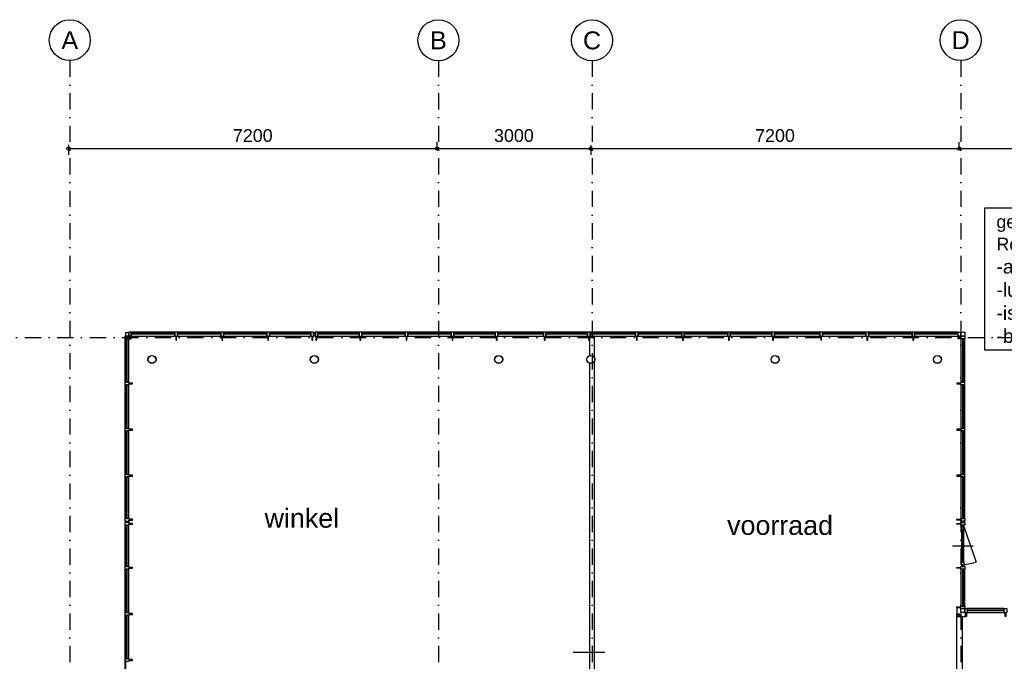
# Model space of a CAD drawing. Header units: millimetres. Extents: x 1137596 to 6076935, y -417599 to 265181.
# Tile 8 of 47: x 1156827 to 1176058, y -298197 to -285665. Entities that reach past the tile are written whole.
import ezdxf
from ezdxf.enums import TextEntityAlignment as Align

# ---------------------------------------------------------------- set-up
doc = ezdxf.new("R2010")
doc.units = ezdxf.units.MM
doc.header["$LTSCALE"] = 50
doc.header["$PDMODE"] = 3
doc.header["$PDSIZE"] = 1
doc.linetypes.add('DASHDOT2', pattern=[12.7, 6.35, -3.175, 0, -3.175])
doc.layers.get('0').update_dxf_attribs({"linetype": 'CONTINUOUS'})
doc.layers.get('DEFPOINTS').update_dxf_attribs({"linetype": 'CONTINUOUS'})
for name, color, linetype in [('AL22----_BINNENWAND', 3, 'CONTINUOUS'), ('AL28----_KONSTRUKTIES', 4, 'CONTINUOUS'), ('AL31----_BUITENKOZIJN', 2, 'CONTINUOUS'), ('AL31----_BUITENKOZIJN_1', 1, 'CONTINUOUS'), ('AL32----_BINNENKOZIJN_1', 1, 'CONTINUOUS'), ('bib @ 100', 7, 'CONTINUOUS'), ('DIM25', 1, 'CONTINUOUS'), ('Stramien-Alg-Az', 9, 'DASHDOT2'), ('Stramien-Alg-Drs', 8, 'CONTINUOUS'), ('Stramien-Alg-Txt', 2, 'CONTINUOUS'), ('Txt25', 2, 'CONTINUOUS')]:
    doc.layers.add(name, color=color, linetype=linetype)
doc.styles.add('BOS3', font='arial.ttf')
doc.dimstyles.new('BOS3', dxfattribs={"dimtxt": 2.5, "dimasz": 1.25, "dimexe": 1.25, "dimexo": 0, "dimgap": 1.25, "dimtad": 1, "dimdec": 3, "dimdsep": 46, "dimtxsty": 'BOS3', "dimblk": 'SMALL', "dimblk1": 'SMALL', "dimblk2": 'SMALL', "dimsah": 1, "dimcen": 2.5, "dimclrd": 1, "dimclre": 1, "dimclrt": 2, "dimadec": 4, "dimazin": 2, "dimtfac": 0.4, "dimtdec": 0, "dimtix": 1, "dimtmove": 2, "dimatfit": 3, "dimfxl": 1.25, "dimfxlon": 1, "dimtvp": 1, "dimtolj": 1, "dimarcsym": 0})

# ---------------------------------------------------------------- blocks, each defined once
blk = doc.blocks.new('*U247')
at = {"layer": 'Stramien-Alg-Drs'}
blk.add_circle((-4, 0), 4, dxfattribs=at)
at = {"layer": 'Stramien-Alg-Txt', "style": 'BOS3'}
blk.add_attdef('TEKST', text='', height=3.5, dxfattribs=at).set_placement((-4, 0), align=Align.MIDDLE)
blk = doc.blocks.new('_Small')
at = {"color": 0, "linetype": 'ByBlock', "lineweight": -2}
blk.add_circle((0, 0), 0.25, dxfattribs=at)
blk = doc.blocks.new('*D190')
at = {"layer": 'DEFPOINTS', "color": 0, "transparency": 16777216}
for p in [(710199, -559231), (717399, -559428), (717399, -559557)]:
    blk.add_point(p, dxfattribs=at)
at = {"layer": 'DIM25', "color": 1, "lineweight": -2, "transparency": 16777216}
for p, q in [((710199, -559356), (710199, -559553)), ((717399, -559432), (717399, -559303)), ((710199, -559428), (717399, -559428))]:
    blk.add_line(p, q, dxfattribs=at)
at = {"layer": 'DIM25', "color": 1, "lineweight": -2, "transparency": 16777216, "xscale": 125, "yscale": 125, "zscale": 125, "rotation": 180}
blk.add_blockref('_Small', (710199, -559428), dxfattribs=at)
at = {"layer": 'DIM25', "color": 1, "lineweight": -2, "transparency": 16777216, "xscale": 125, "yscale": 125, "zscale": 125}
blk.add_blockref('_Small', (717399, -559428), dxfattribs=at)
at = {"layer": 'DIM25', "color": 2, "transparency": 16777216, "insert": (713799, -559175), "char_height": 250, "attachment_point": 5, "style": 'BOS3'}
blk.add_mtext('\\A1;7200', dxfattribs=at)
blk = doc.blocks.new('*D191')
at = {"layer": 'DEFPOINTS', "color": 0, "transparency": 16777216}
for p in [(720399, -559234), (717399, -559557), (720399, -559428)]:
    blk.add_point(p, dxfattribs=at)
at = {"layer": 'DIM25', "color": 1, "lineweight": -2, "transparency": 16777216}
for p, q in [((717399, -559432), (717399, -559303)), ((720399, -559359), (720399, -559553)), ((717399, -559428), (720399, -559428))]:
    blk.add_line(p, q, dxfattribs=at)
at = {"layer": 'DIM25', "color": 1, "lineweight": -2, "transparency": 16777216, "xscale": 125, "yscale": 125, "zscale": 125, "rotation": 180}
blk.add_blockref('_Small', (717399, -559428), dxfattribs=at)
at = {"layer": 'DIM25', "color": 1, "lineweight": -2, "transparency": 16777216, "xscale": 125, "yscale": 125, "zscale": 125}
blk.add_blockref('_Small', (720399, -559428), dxfattribs=at)
at = {"layer": 'DIM25', "color": 2, "transparency": 16777216, "insert": (718899, -559175), "char_height": 250, "attachment_point": 5, "style": 'BOS3'}
blk.add_mtext('\\A1;3000', dxfattribs=at)
blk = doc.blocks.new('*D192')
at = {"layer": 'DEFPOINTS', "color": 0, "transparency": 16777216}
for p in [(720399, -559234), (727599, -559428), (727599, -559476)]:
    blk.add_point(p, dxfattribs=at)
at = {"layer": 'DIM25', "color": 1, "lineweight": -2, "transparency": 16777216}
for p, q in [((720399, -559359), (720399, -559553)), ((727599, -559428), (727599, -559303)), ((720399, -559428), (727599, -559428))]:
    blk.add_line(p, q, dxfattribs=at)
at = {"layer": 'DIM25', "color": 1, "lineweight": -2, "transparency": 16777216, "xscale": 125, "yscale": 125, "zscale": 125, "rotation": 180}
blk.add_blockref('_Small', (720399, -559428), dxfattribs=at)
at = {"layer": 'DIM25', "color": 1, "lineweight": -2, "transparency": 16777216, "xscale": 125, "yscale": 125, "zscale": 125}
blk.add_blockref('_Small', (727599, -559428), dxfattribs=at)
at = {"layer": 'DIM25', "color": 2, "transparency": 16777216, "insert": (723999, -559175), "char_height": 250, "attachment_point": 5, "style": 'BOS3'}
blk.add_mtext('\\A1;7200', dxfattribs=at)
blk = doc.blocks.new('*D193')
at = {"layer": 'DEFPOINTS', "color": 0, "transparency": 16777216}
for p in [(727599, -559476), (731199, -559428), (731199, -559476)]:
    blk.add_point(p, dxfattribs=at)
at = {"layer": 'DIM25', "color": 1, "lineweight": -2, "transparency": 16777216}
for p, q in [((727599, -559428), (727599, -559303)), ((731199, -559428), (731199, -559303)), ((727599, -559428), (731199, -559428))]:
    blk.add_line(p, q, dxfattribs=at)
at = {"layer": 'DIM25', "color": 1, "lineweight": -2, "transparency": 16777216, "xscale": 125, "yscale": 125, "zscale": 125, "rotation": 180}
blk.add_blockref('_Small', (727599, -559428), dxfattribs=at)
at = {"layer": 'DIM25', "color": 1, "lineweight": -2, "transparency": 16777216, "xscale": 125, "yscale": 125, "zscale": 125}
blk.add_blockref('_Small', (731199, -559428), dxfattribs=at)
at = {"layer": 'DIM25', "color": 2, "transparency": 16777216, "insert": (729399, -559175), "char_height": 250, "attachment_point": 5, "style": 'BOS3'}
blk.add_mtext('\\A1;3600', dxfattribs=at)
blk = doc.blocks.new('stramienen')
at = {"layer": 'Stramien-Alg-Az'}
for points in [[(710225.4193, -557711.0234), (710225.4193, -629125.5137)], [(717425.4193, -557711.0234), (717425.4193, -629125.5137)], [(720425.4195, -557711.0234), (720425.4195, -629125.5137)], [(727625.4193, -557711.0234), (727625.4193, -629125.5137)], [(703629.6064, -563117.1403), (776404.4348, -563117.1403)]]:
    blk.add_lwpolyline(points, dxfattribs=at)
at = {"layer": 'bib @ 100', "xscale": 100, "yscale": 100, "zscale": 100}
for p, values in [((710625.4193, -557311.0234), {'TEKST': 'A'}), ((717825.4182, -557313.7773), {'TEKST': 'B'}), ((720825.418, -557314.9248), {'TEKST': 'C'}), ((728025.4193, -557311.0234), {'TEKST': 'D'})]:
    blk.add_blockref('*U247', p, dxfattribs=at).add_auto_attribs(values)
at = {"layer": 'DIM25'}
for base, p1, p2, picture, middle in [((717398.67, -559427.6625), (710198.6698, -559230.9518), (717398.67, -559557.116), '*D190', (713798.6699, -559175.0193)), ((720398.545, -559427.6625), (717398.545, -559557.116), (720398.545, -559233.6125), '*D191', (718898.545, -559174.934)), ((727598.6689, -559427.6625), (720398.669, -559233.6125), (727598.6689, -559476.336), '*D192', (723998.669, -559175.0193)), ((731198.5759, -559427.6625), (727598.5759, -559476.336), (731198.5759, -559476.3473), '*D193', (729398.5759, -559174.934))]:
    dim = blk.add_linear_dim(base=base, p1=p1, p2=p2, dimstyle='BOS3', override={"dimscale": 0, "dimtxt": 2.5, "dimasz": 1.25, "dimexe": 1.25, "dimexo": 1.25, "dimgap": 1.25, "dimclrt": 2, "dimfxl": 1.25, "dimfxlon": 1}, dxfattribs=at)
    dim.commit()
    dim.dimension.update_dxf_attribs({"geometry": picture, "text_midpoint": middle})

msp = doc.modelspace()

# ---------------------------------------------------------------- linework, layer by layer
at = {"color": 3}
msp.add_line((1167636.6278, -298016.8127), (1168255.1336, -298016.8127), dxfattribs=at)
at = {"layer": 'AL22----_BINNENWAND'}
for points in [[(1168054.1782, -292268.439), (1168054.1782, -291846.5723), (1168054.1782, -291846.5723), (1167954.1782, -291846.5723), (1167954.1782, -292226.4834, -0.393945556)], [(1167954.1782, -292375.6628), (1167954.1782, -298864.8535), (1168054.1782, -298864.8535), (1168054.1782, -292333.7072, -0.393945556)], [(1175231.6855, -300407.5799), (1168091.686, -300407.5799), (1168091.6652, -304321.5746), (1167991.6848, -304321.5746), (1167991.6848, -299246.2871, 0.1569065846), (1168091.686, -299207.6785), (1168091.686, -300197.5804), (1175131.6855, -300197.5804), (1175131.6855, -297321.5731), (1175231.6855, -297321.5731), (1175231.6855, -300407.5799)]]:
    msp.add_lwpolyline(points, format="xyb", close=True, dxfattribs=at)
at = {"layer": 'AL28----_KONSTRUKTIES'}
for centre, radius in [((1159411.186, -292301.0731), 79.5), ((1159411.186, -292301.0731), 75.5), ((1162581.686, -292301.0731), 79.5), ((1162581.686, -292301.0731), 75.5), ((1166181.6875, -292301.0731), 79.5), ((1166181.6875, -292301.0731), 75.5), ((1167981.685, -292301.0731), 79.5), ((1167981.685, -292301.0731), 75.5), ((1171581.6875, -292301.0731), 79.5), ((1171581.6875, -292301.0731), 75.5), ((1174752.1855, -292301.0731), 79.5), ((1174752.1855, -292301.0731), 75.5)]:
    msp.add_circle(centre, radius, dxfattribs=at)
at = {"layer": 'AL31----_BUITENKOZIJN'}
for points in [[(1158877.685, -291846.5751), (1158877.685, -291896.5751), (1158956.6875, -291896.5751), (1158956.6875, -291846.5751)], [(1158877.686, -291896.5724), (1158877.686, -292746.5698), (1158899.6845, -292746.5727), (1158899.6865, -291896.5724)], [(1158892.685, -291782.5751), (1158892.685, -291846.5731), (1158956.6875, -291846.5731), (1158956.6875, -291782.5751)], [(1158917.6855, -291896.5743), (1158917.6855, -292746.5746), (1158956.6827, -292746.5761), (1158956.6827, -291896.5758)], [(1158956.6875, -291767.5731), (1158956.6875, -291846.5731), (1159006.6875, -291846.5731), (1159006.6875, -291767.5731)], [(1159006.6855, -291896.5751), (1159006.6855, -291846.5731), (1158956.6875, -291846.5731), (1158956.6875, -291896.5751)], [(1159856.6896, -291807.5731), (1159006.6907, -291807.5731), (1159006.6892, -291846.5703), (1159856.6881, -291846.5703)], [(1159856.6915, -291767.5736), (1159006.6955, -291767.5736), (1159006.6926, -291789.5721), (1159856.6915, -291789.5741)], [(1160756.6901, -291807.5731), (1159906.6912, -291807.5731), (1159906.6897, -291846.5703), (1160756.6886, -291846.5703)], [(1160756.692, -291767.5736), (1159906.696, -291767.5736), (1159906.6931, -291789.5721), (1160756.692, -291789.5741)], [(1161656.6898, -291807.5731), (1160806.6909, -291807.5731), (1160806.6895, -291846.5703), (1161656.6884, -291846.5703)], [(1161656.6918, -291767.5736), (1160806.6958, -291767.5736), (1160806.6929, -291789.5721), (1161656.6918, -291789.5741)], [(1162516.6884, -291807.5731), (1161706.6877, -291807.5746), (1161706.6862, -291846.5703), (1162516.6869, -291846.5703)], [(1162516.6903, -291767.5736), (1161706.6892, -291767.5751), (1161706.6884, -291789.5736), (1162516.6903, -291789.5741)], [(1162596.6855, -291782.5731), (1162566.6841, -291782.5731), (1162566.6841, -291791.0746), (1162596.6855, -291791.0746)], [(1162596.6855, -291846.5727), (1162566.6841, -291846.5727), (1162566.6841, -291838.0713), (1162596.6855, -291838.0713)], [(1163456.6921, -291767.5736), (1162646.6879, -291767.5731), (1162646.6904, -291789.5721), (1163456.6921, -291789.5741)], [(1163456.6902, -291807.5731), (1162646.6885, -291807.5731), (1162646.6879, -291846.5731), (1163456.6887, -291846.5703)], [(1164356.6898, -291807.5731), (1163506.6909, -291807.5731), (1163506.6895, -291846.5703), (1164356.6884, -291846.5703)], [(1164356.6918, -291767.5736), (1163506.6958, -291767.5736), (1163506.6929, -291789.5721), (1164356.6918, -291789.5741)], [(1165256.6904, -291807.5731), (1164406.6915, -291807.5731), (1164406.6901, -291846.5703), (1165256.689, -291846.5703)], [(1165256.6924, -291767.5736), (1164406.6964, -291767.5736), (1164406.6935, -291789.5721), (1165256.6924, -291789.5741)], [(1166116.687, -291807.5731), (1165306.6883, -291807.5746), (1165306.6868, -291846.5723), (1166116.6856, -291846.5703)], [(1166116.6889, -291767.5736), (1165306.6898, -291767.5751), (1165306.689, -291789.5722), (1166116.6889, -291789.5741)], [(1167056.6869, -291807.5731), (1166166.6849, -291807.5716), (1166166.6834, -291846.5688), (1167056.6854, -291846.5703)], [(1167056.6888, -291767.5736), (1166166.6898, -291767.5721), (1166166.6868, -291789.5706), (1167056.6888, -291789.5741)], [(1167916.6864, -291807.5731), (1167106.6848, -291807.5746), (1167106.6833, -291846.5723), (1167916.6849, -291846.5703)], [(1167916.6883, -291767.5736), (1167106.6862, -291767.5736), (1167106.6867, -291789.5736), (1167916.6883, -291789.5741)], [(1168856.6862, -291807.5731), (1167966.6843, -291807.5716), (1167966.6828, -291846.5688), (1168856.6847, -291846.5703)], [(1168856.6881, -291767.5736), (1167966.6891, -291767.5721), (1167966.6862, -291789.5706), (1168856.6881, -291789.5741)], [(1169756.6867, -291807.5731), (1168906.6877, -291807.5731), (1168906.6863, -291846.5703), (1169756.6852, -291846.5703)], [(1169756.6886, -291767.5736), (1168906.6926, -291767.5736), (1168906.6897, -291789.5721), (1169756.6886, -291789.5741)], [(1170656.6857, -291807.5731), (1169806.6868, -291807.5731), (1169806.6853, -291846.5703), (1170656.6842, -291846.5703)], [(1170656.6876, -291767.5736), (1169806.6916, -291767.5736), (1169806.6887, -291789.5721), (1170656.6876, -291789.5741)], [(1171516.6867, -291807.5731), (1170706.6835, -291807.5731), (1170706.6821, -291846.5703), (1171516.6852, -291846.5703)], [(1171516.6886, -291767.5736), (1170706.685, -291767.5751), (1170706.6842, -291789.5736), (1171516.6886, -291789.5741)], [(1172456.6867, -291807.5731), (1171566.6845, -291807.5716), (1171566.6831, -291846.5688), (1172456.6852, -291846.5703)], [(1172456.6886, -291767.5736), (1171566.6894, -291767.5721), (1171566.6865, -291789.5706), (1172456.6886, -291789.5741)], [(1173356.6857, -291807.5731), (1172506.6868, -291807.5731), (1172506.6853, -291846.5703), (1173356.6842, -291846.5703)], [(1173356.6876, -291767.5736), (1172506.6916, -291767.5736), (1172506.6887, -291789.5721), (1173356.6876, -291789.5741)], [(1174256.6862, -291807.5731), (1173406.6873, -291807.5731), (1173406.6858, -291846.5703), (1174256.6847, -291846.5703)], [(1174256.6881, -291767.5736), (1173406.6921, -291767.5736), (1173406.6892, -291789.5721), (1174256.6881, -291789.5741)], [(1175156.6795, -291807.6065), (1174306.6806, -291807.6065), (1174306.6792, -291846.6037), (1175156.6781, -291846.6037)], [(1175156.6815, -291767.607), (1174306.6855, -291767.607), (1174306.6826, -291789.6055), (1175156.6815, -291789.6075)], [(1175206.6826, -291767.5731), (1175206.6826, -291846.5731), (1175156.6865, -291846.5731), (1175156.6865, -291767.5731)], [(1175156.6865, -291896.5712), (1175156.6865, -291846.5731), (1175206.6826, -291846.5731), (1175206.6826, -291896.5712)], [(1175245.6526, -292746.5626), (1175245.6526, -291896.5637), (1175206.6554, -291896.5622), (1175206.6554, -292746.5611)], [(1175206.6845, -291846.5712), (1175206.6845, -291767.5731), (1175285.6855, -291767.5731), (1175285.6855, -291846.5712)], [(1175285.6855, -291846.5712), (1175285.6855, -291896.5622), (1175206.6845, -291896.5622), (1175206.6845, -291846.5712)], [(1175285.6521, -292746.5645), (1175285.6521, -291896.5686), (1175263.6536, -291896.5656), (1175263.6516, -292746.5645)], [(1158877.686, -292796.5725), (1158877.686, -293646.5685), (1158899.6845, -293646.5714), (1158899.6865, -292796.5725)], [(1158917.6855, -292796.5745), (1158917.6855, -293646.5734), (1158956.6827, -293646.5748), (1158956.6827, -292796.5759)], [(1175245.6526, -293646.5626), (1175245.6526, -292796.5637), (1175206.6554, -292796.5622), (1175206.6554, -293646.5611)], [(1175285.6521, -293646.5645), (1175285.6521, -292796.5686), (1175263.6536, -292796.5656), (1175263.6516, -293646.5645)], [(1158877.686, -293696.5728), (1158877.686, -294546.5691), (1158899.6845, -294546.572), (1158899.6865, -293696.5728)], [(1158917.6855, -293696.5747), (1158917.6855, -294546.574), (1158956.6827, -294546.5754), (1158956.6827, -293696.5762)], [(1175245.6521, -294546.5662), (1175245.6521, -293696.5673), (1175206.6549, -293696.5658), (1175206.6549, -294546.5647)], [(1175285.6516, -294546.5681), (1175285.6516, -293696.5721), (1175263.6531, -293696.5692), (1175263.6512, -294546.5681)], [(1158877.686, -294596.5725), (1158877.686, -295406.5666), (1158899.6845, -295406.5695), (1158899.6865, -294596.5725)], [(1158917.6855, -294596.5744), (1158917.6855, -295406.5715), (1158956.6827, -295406.5729), (1158956.6827, -294596.5759)], [(1175245.6521, -295406.5692), (1175245.6521, -294596.5673), (1175206.6549, -294596.5658), (1175206.6549, -295406.5692)], [(1175285.6875, -295406.5692), (1175285.6516, -294596.5721), (1175263.6531, -294596.5692), (1175263.6512, -295406.5692)], [(1158877.686, -295536.5743), (1158877.686, -296346.5684), (1158899.6845, -296346.5714), (1158899.6865, -295536.5743)], [(1158892.8185, -295456.5627), (1158892.8185, -295486.564), (1158901.32, -295486.564), (1158901.32, -295456.5627)], [(1158917.6855, -295536.5762), (1158917.6855, -296346.5733), (1158956.6827, -296346.5748), (1158956.6827, -295536.5777)], [(1158956.8182, -295456.5627), (1158956.8182, -295486.564), (1158948.3167, -295486.564), (1158948.3167, -295456.5627)], [(1175206.5553, -295456.5599), (1175206.5553, -295486.5613), (1175215.0568, -295486.5613), (1175215.0568, -295456.5599)], [(1175270.6844, -295564.5731), (1175271.2195, -295536.5716), (1175225.2195, -295536.5716), (1175225.6855, -295564.5731)], [(1175270.6844, -295629.5731), (1175270.6844, -295564.5731), (1175225.6855, -295564.5731), (1175225.6855, -295629.5731)], [(1175270.5549, -295456.5599), (1175270.5549, -295486.5613), (1175262.0535, -295486.5613), (1175262.0535, -295456.5599)], [(1175225.6832, -296318.5712), (1175225.6832, -296253.5712), (1175270.6866, -296253.5712), (1175270.6866, -296318.5712)], [(1175226.2196, -296346.5724), (1175225.6832, -296318.5712), (1175270.6865, -296318.5712), (1175270.6865, -296346.5707)], [(1158877.686, -296396.5712), (1158877.686, -297246.5672), (1158899.6845, -297246.5701), (1158899.6865, -296396.5712)], [(1158917.6855, -296396.5731), (1158917.6855, -297246.572), (1158956.6827, -297246.5735), (1158956.6827, -296396.5746)], [(1175245.6865, -297117.5731), (1175245.6503, -296396.5673), (1175206.6531, -296396.5658), (1175206.6845, -297117.5731)], [(1175285.6855, -297117.5731), (1175285.6498, -296396.5721), (1175263.6513, -296396.5692), (1175263.6494, -297117.5731)], [(1158877.686, -297296.5714), (1158877.686, -298146.5678), (1158899.6845, -298146.5707), (1158899.6865, -297296.5714)], [(1158917.6855, -297296.5733), (1158917.6855, -298146.5726), (1158956.6827, -298146.5741), (1158956.6827, -297296.5748)], [(1175285.6855, -297167.5731), (1175285.6855, -297246.5731), (1175206.6845, -297246.5731), (1175206.6845, -297167.5731)], [(1176056.6836, -297207.5726), (1175335.6816, -297207.5726), (1175335.6802, -297246.5698), (1176056.6855, -297246.5746)], [(1176056.6836, -297167.5731), (1175335.6865, -297167.5731), (1175335.6836, -297189.5716), (1176056.6836, -297189.5731)], [(1158877.686, -298196.5733), (1158877.686, -299006.5674), (1158899.6845, -299006.5703), (1158899.6865, -298196.5733)]]:
    msp.add_lwpolyline(points, close=True, dxfattribs=at)
for points in [[(1159906.6889, -291767.5736), (1159856.6889, -291767.5736), (1159856.6889, -291846.5723), (1159873.6879, -291846.5723), (1159873.6879, -291921.5731), (1159889.687, -291921.5731), (1159889.687, -291846.5723), (1159906.686, -291846.5723), (1159906.6889, -291767.5736)], [(1160806.6894, -291767.5736), (1160756.6894, -291767.5736), (1160756.6894, -291846.5723), (1160773.6884, -291846.5723), (1160773.6884, -291921.5731), (1160789.6875, -291921.5731), (1160789.6875, -291846.5723), (1160806.6865, -291846.5723), (1160806.6894, -291767.5736)], [(1161706.6892, -291767.5736), (1161656.6892, -291767.5736), (1161656.6892, -291846.5723), (1161673.6882, -291846.5723), (1161673.6882, -291921.5731), (1161689.6872, -291921.5731), (1161689.6872, -291846.5723), (1161706.6862, -291846.5723), (1161706.6892, -291767.5736)], [(1162566.6877, -291767.5736), (1162516.6877, -291767.5736), (1162516.6877, -291846.5723), (1162533.6867, -291846.5723), (1162533.6867, -291921.5731), (1162549.6857, -291921.5731), (1162549.6857, -291846.5723), (1162566.6848, -291846.5723), (1162566.6877, -291767.5736)], [(1162596.6855, -291789.0746), (1162566.6842, -291789.0735)], [(1162596.6855, -291840.0713), (1162566.6842, -291840.0724)], [(1162581.6832, -291789.074), (1162581.6831, -291791.0746)], [(1162581.6832, -291840.0718), (1162581.6831, -291838.0713)], [(1162646.6901, -291767.5736), (1162596.6901, -291767.5736), (1162596.6901, -291846.5723), (1162613.6892, -291846.5723), (1162613.6892, -291921.5731), (1162629.6882, -291921.5731), (1162629.6882, -291846.5723), (1162646.6872, -291846.5723), (1162646.6901, -291767.5736)], [(1163506.6895, -291767.5736), (1163456.6895, -291767.5736), (1163456.6895, -291846.5723), (1163473.6886, -291846.5723), (1163473.6886, -291921.5731), (1163489.6876, -291921.5731), (1163489.6876, -291846.5723), (1163506.6866, -291846.5723), (1163506.6895, -291767.5736)], [(1164406.6892, -291767.5736), (1164356.6892, -291767.5736), (1164356.6892, -291846.5723), (1164373.6882, -291846.5723), (1164373.6882, -291921.5731), (1164389.6872, -291921.5731), (1164389.6872, -291846.5723), (1164406.6862, -291846.5723), (1164406.6892, -291767.5736)], [(1165306.6898, -291767.5736), (1165256.6898, -291767.5736), (1165256.6898, -291846.5723), (1165273.6888, -291846.5723), (1165273.6888, -291921.5731), (1165289.6878, -291921.5731), (1165289.6878, -291846.5723), (1165306.6868, -291846.5723), (1165306.6898, -291767.5736)], [(1166166.6864, -291767.5736), (1166116.6864, -291767.5736), (1166116.6864, -291846.5723), (1166133.6854, -291846.5723), (1166133.6854, -291921.5731), (1166149.6844, -291921.5731), (1166149.6844, -291846.5723), (1166166.6834, -291846.5723), (1166166.6864, -291767.5736)], [(1167106.6862, -291767.5736), (1167056.6862, -291767.5736), (1167056.6862, -291846.5723), (1167073.6853, -291846.5723), (1167073.6853, -291921.5731), (1167089.6843, -291921.5731), (1167089.6843, -291846.5723), (1167106.6833, -291846.5723), (1167106.6862, -291767.5736)], [(1167966.6857, -291767.5736), (1167916.6857, -291767.5736), (1167916.6857, -291846.5723), (1167933.6848, -291846.5723), (1167933.6848, -291921.5731), (1167949.6838, -291921.5731), (1167949.6838, -291846.5723), (1167966.6828, -291846.5723), (1167966.6857, -291767.5736)], [(1168906.6855, -291767.5736), (1168856.6855, -291767.5736), (1168856.6855, -291846.5723), (1168873.6845, -291846.5723), (1168873.6845, -291921.5731), (1168889.6836, -291921.5731), (1168889.6836, -291846.5723), (1168906.6826, -291846.5723), (1168906.6855, -291767.5736)], [(1169806.686, -291767.5736), (1169756.686, -291767.5736), (1169756.686, -291846.5723), (1169773.685, -291846.5723), (1169773.685, -291921.5731), (1169789.684, -291921.5731), (1169789.684, -291846.5723), (1169806.6831, -291846.5723), (1169806.686, -291767.5736)], [(1170706.685, -291767.5736), (1170656.685, -291767.5736), (1170656.685, -291846.5723), (1170673.684, -291846.5723), (1170673.684, -291921.5731), (1170689.6831, -291921.5731), (1170689.6831, -291846.5723), (1170706.6821, -291846.5723), (1170706.685, -291767.5736)], [(1171566.686, -291767.5736), (1171516.686, -291767.5736), (1171516.686, -291846.5723), (1171533.685, -291846.5723), (1171533.685, -291921.5731), (1171549.684, -291921.5731), (1171549.684, -291846.5723), (1171566.6831, -291846.5723), (1171566.686, -291767.5736)], [(1172506.686, -291767.5736), (1172456.686, -291767.5736), (1172456.686, -291846.5723), (1172473.685, -291846.5723), (1172473.685, -291921.5731), (1172489.684, -291921.5731), (1172489.684, -291846.5723), (1172506.6831, -291846.5723), (1172506.686, -291767.5736)], [(1173406.685, -291767.5736), (1173356.685, -291767.5736), (1173356.685, -291846.5723), (1173373.684, -291846.5723), (1173373.684, -291921.5731), (1173389.6831, -291921.5731), (1173389.6831, -291846.5723), (1173406.6821, -291846.5723), (1173406.685, -291767.5736)], [(1174306.6855, -291767.5736), (1174256.6855, -291767.5736), (1174256.6855, -291846.5723), (1174273.6845, -291846.5723), (1174273.6845, -291921.5731), (1174289.6836, -291921.5731), (1174289.6836, -291846.5723), (1174306.6826, -291846.5723), (1174306.6855, -291767.5736)], [(1158877.686, -292746.5751), (1158877.686, -292796.5751), (1158956.6847, -292796.5751), (1158956.6847, -292779.5761), (1159031.6855, -292779.5761), (1159031.6855, -292763.5771), (1158956.6847, -292763.5771), (1158956.6847, -292746.578), (1158877.686, -292746.5751)], [(1175285.6855, -292796.5686), (1175285.6855, -292746.5686), (1175206.6868, -292746.5686), (1175206.6868, -292763.5676), (1175131.686, -292763.5676), (1175131.686, -292779.5666), (1175206.6868, -292779.5666), (1175206.6868, -292796.5656), (1175285.6855, -292796.5686)], [(1158877.686, -293646.5738), (1158877.686, -293696.5738), (1158956.6847, -293696.5738), (1158956.6847, -293679.5748), (1159031.6855, -293679.5748), (1159031.6855, -293663.5758), (1158956.6847, -293663.5758), (1158956.6847, -293646.5768), (1158877.686, -293646.5738)], [(1175285.685, -293696.5721), (1175285.685, -293646.5721), (1175206.6864, -293646.5721), (1175206.6864, -293663.5712), (1175131.6855, -293663.5712), (1175131.6855, -293679.5702), (1175206.6864, -293679.5702), (1175206.6864, -293696.5692), (1175285.685, -293696.5721)], [(1158877.686, -294546.5744), (1158877.686, -294596.5744), (1158956.6847, -294596.5744), (1158956.6847, -294579.5754), (1159031.6855, -294579.5754), (1159031.6855, -294563.5764), (1158956.6847, -294563.5764), (1158956.6847, -294546.5774), (1158877.686, -294546.5744)], [(1175285.685, -294596.5721), (1175285.685, -294546.5721), (1175206.6864, -294546.5721), (1175206.6864, -294563.5712), (1175131.6855, -294563.5712), (1175131.6855, -294579.5702), (1175206.6864, -294579.5702), (1175206.6864, -294596.5692), (1175285.685, -294596.5721)], [(1158877.686, -295406.5719), (1158877.686, -295456.5719), (1158956.6847, -295456.5719), (1158956.6847, -295439.5729), (1159031.6855, -295439.5729), (1159031.6855, -295423.5739), (1158956.6847, -295423.5739), (1158956.6847, -295406.5749), (1158877.686, -295406.5719)], [(1158877.686, -295486.5744), (1158877.686, -295536.5744), (1158956.6847, -295536.5744), (1158956.6847, -295519.5754), (1159031.6855, -295519.5754), (1159031.6855, -295503.5763), (1158956.6847, -295503.5763), (1158956.6847, -295486.5773), (1158877.686, -295486.5744)], [(1158899.32, -295456.5627), (1158899.3189, -295486.564)], [(1158899.3194, -295471.565), (1158901.32, -295471.5651)], [(1158950.3172, -295471.565), (1158948.3167, -295471.5651)], [(1158950.3167, -295456.5627), (1158950.3178, -295486.564)], [(1175285.6875, -295406.5692), (1175285.6875, -295456.5692), (1175206.6888, -295456.5692), (1175206.6888, -295439.5702), (1175131.6879, -295439.5702), (1175131.6879, -295423.5712), (1175206.6888, -295423.5712), (1175206.6888, -295406.5721), (1175285.6875, -295406.5692)], [(1175285.6875, -295486.5716), (1175285.6875, -295536.5716), (1175206.6888, -295536.5716), (1175206.6888, -295519.5726), (1175131.6879, -295519.5726), (1175131.6879, -295503.5736), (1175206.6888, -295503.5736), (1175206.6888, -295486.5746), (1175285.6875, -295486.5716)], [(1175213.0568, -295456.5599), (1175213.0556, -295486.5612)], [(1175213.0562, -295471.5623), (1175215.0568, -295471.5623)], [(1175264.054, -295471.5623), (1175262.0535, -295471.5623)], [(1175264.0535, -295456.5599), (1175264.0546, -295486.5612)], [(1175225.6855, -296253.5712), (1175225.6857, -295629.576)], [(1175245.1865, -296253.5712), (1175245.1854, -295629.576)], [(1175270.6866, -296253.5712), (1175270.6844, -295629.576)], [(1158877.686, -296346.5738), (1158877.686, -296396.5738), (1158956.6847, -296396.5738), (1158956.6847, -296379.5748), (1159031.6855, -296379.5748), (1159031.6855, -296363.5757), (1158956.6847, -296363.5757), (1158956.6847, -296346.5767), (1158877.686, -296346.5738)], [(1175285.685, -296346.5702), (1175285.685, -296396.5702), (1175206.6864, -296396.5702), (1175206.6864, -296379.5712), (1175131.6855, -296379.5712), (1175131.6855, -296363.5721), (1175206.6864, -296363.5721), (1175206.6864, -296346.5731), (1175285.685, -296346.5702)], [(1158877.686, -297246.5725), (1158877.686, -297296.5725), (1158956.6847, -297296.5725), (1158956.6847, -297279.5735), (1159031.6855, -297279.5735), (1159031.6855, -297263.5745), (1158956.6847, -297263.5745), (1158956.6847, -297246.5754), (1158877.686, -297246.5725)], [(1175285.685, -297117.5721), (1175285.685, -297167.5721), (1175206.6864, -297167.5721), (1175206.6864, -297150.5731), (1175131.6855, -297150.5731), (1175131.6855, -297134.5741), (1175206.6864, -297134.5741), (1175206.6864, -297117.5751), (1175285.685, -297117.5721)], [(1175131.6855, -297150.5731), (1175131.6855, -297321.5731), (1175302.6865, -297321.5731), (1175302.6865, -297246.5731), (1175206.6845, -297246.5731), (1175206.6864, -297150.5731), (1175131.6855, -297150.5731)], [(1175285.6855, -297167.5721), (1175335.6855, -297167.5721), (1175335.6855, -297246.5708), (1175318.6865, -297246.5708), (1175318.6865, -297321.5716), (1175302.6875, -297321.5716), (1175302.6875, -297246.5708), (1175285.6884, -297246.5708), (1175285.6855, -297167.5721)], [(1176056.6826, -297167.5721), (1176106.6826, -297167.5721), (1176106.6826, -297246.5708), (1176089.6836, -297246.5708), (1176089.6836, -297321.5716), (1176073.6845, -297321.5716), (1176073.6845, -297246.5708), (1176056.6855, -297246.5708), (1176056.6826, -297167.5721)], [(1158877.686, -298146.5733), (1158877.686, -298196.5733), (1158956.6847, -298196.5733), (1158956.6847, -298179.5743), (1159031.6855, -298179.5743), (1159031.6855, -298163.5753), (1158956.6847, -298163.5753), (1158956.6847, -298146.5763), (1158877.686, -298146.5733)]]:
    msp.add_lwpolyline(points, dxfattribs=at)
for points in [[(1175131.6855, -297318.5233), (1175131.6855, -297274.7648, -0.4276854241), (1175134.8782, -297271.5731), (1175178.4918, -297271.5731, -0.4276854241), (1175181.6845, -297274.7648), (1175181.6845, -297296.5731), (1175181.6845, -297318.3814, -0.4276854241), (1175178.4918, -297321.5731), (1175134.8782, -297321.5731, -0.4276854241), (1175131.6855, -297318.3814)], [(1175176.7366, -297317.5731), (1175136.6347, -297317.5731, -0.4149102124), (1175135.6855, -297316.6229), (1175135.6855, -297276.5233, -0.4149102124), (1175136.6347, -297275.5731), (1175176.7366, -297275.5731, -0.4145147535), (1175177.6845, -297276.5233), (1175177.6845, -297316.6229, -0.4149102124), (1175176.7353, -297317.5731)]]:
    msp.add_lwpolyline(points, format="xyb", dxfattribs=at)
at = {"layer": 'AL31----_BUITENKOZIJN_1'}
msp.add_lwpolyline([(1175048.1856, -295941.5735), (1175448.1856, -295941.5735)], dxfattribs=at)
at = {"layer": 'AL32----_BINNENKOZIJN_1'}
msp.add_lwpolyline([(1175267.6873, -295564.5731), (1175510.1295, -296258.141, -0.0374611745), (1175267.6675, -296319.0966, 0.0655434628)], format="xyb", dxfattribs=at)
at = {"layer": 'Txt25'}
msp.add_lwpolyline([(1175669.2659, -292111.8502), (1182306.5772, -292111.8502), (1182306.5772, -289349.1815), (1175669.2659, -289349.1815)], close=True, dxfattribs=at)

# ---------------------------------------------------------------- block references
msp.add_blockref('stramienen', (447580.4278, 271245.5598))

# ---------------------------------------------------------------- texts
at = {"style": 'BOS3'}
for s, p in [('winkel', (1161611.1282, -295587.6308)), ('voorraad', (1170644.5697, -295727.2364))]:
    msp.add_text(s, height=375, dxfattribs=at).set_placement(p)
at = {"layer": 'Txt25', "insert": (1175903.821, -289485.5613), "char_height": 250, "attachment_point": 1, "style": 'BOS3'}
msp.add_mtext_dynamic_manual_height_columns('gewijzigde gevelopbouw:  (BU-BI) Rc{\\H1.0833x;≥4,7m2K/W\\P-ayous houten gevelbekleding\\P-luchtspouw\\P-isolatie/houten stijlen\\P-bestaande metselwerk wand}', width=6940.903373, gutter_width=1250, heights=[0], dxfattribs=at)

doc.saveas('drawing.dxf')
